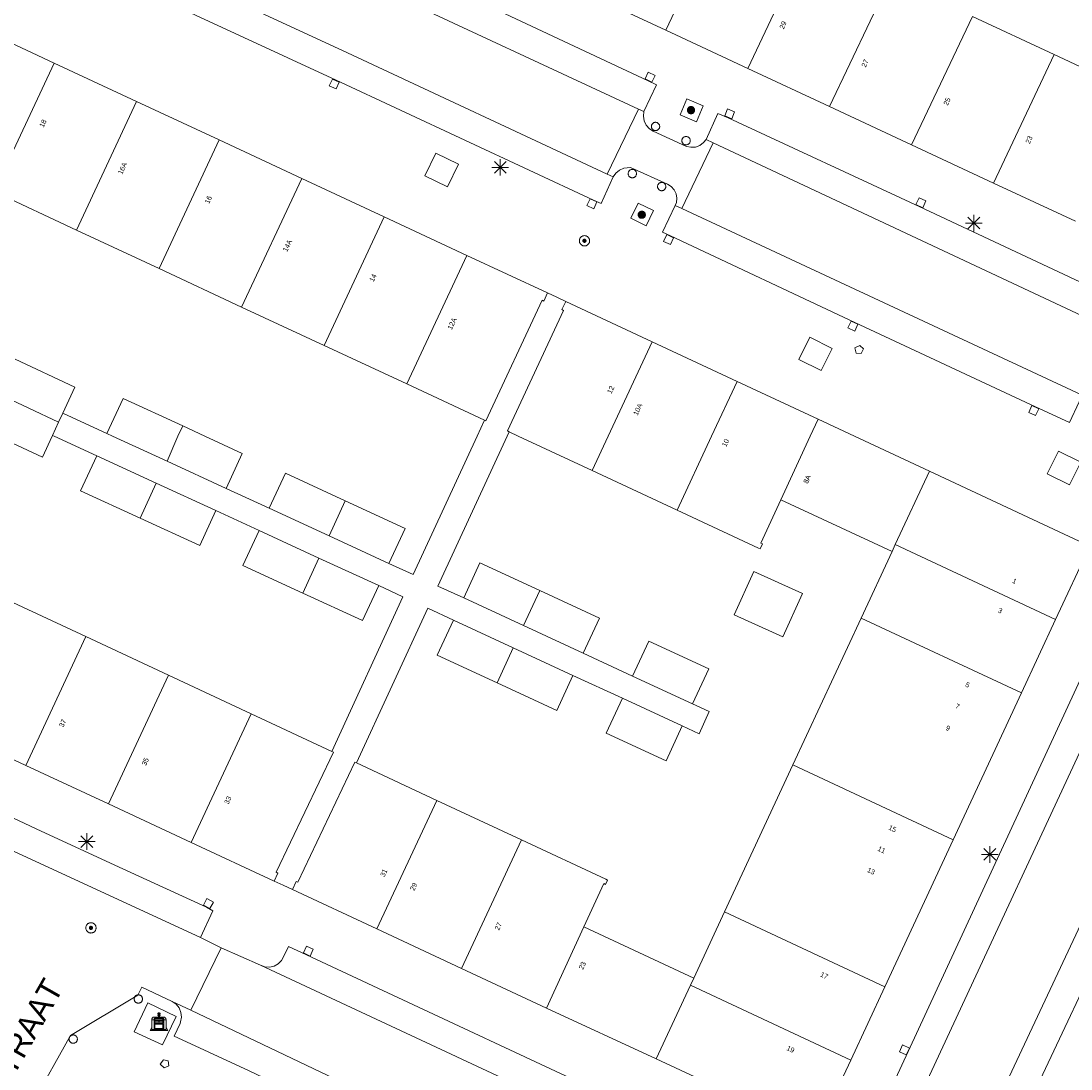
# Model space of a CAD drawing. Header units: metres. Extents: x 135779 to 137489, y 452643 to 455118.
# Tile 142 of 256: x 136413 to 136476, y 453762 to 453825. Entities that reach past the tile are written whole.
import ezdxf
from ezdxf.enums import TextEntityAlignment as Align

# ---------------------------------------------------------------- set-up
doc = ezdxf.new("R2010")
doc.units = ezdxf.units.M
for name, color, linetype, lineweight in [('KTop_BAK_Afval apart plaats', 96, 'Continuous', 13), ('KTop_NAR_Huisnummer (t)', 7, 'Continuous', 13), ('KTop_NAR_Huisnummer tijdelijk (t)', 7, 'Continuous', 13), ('KTop_OBW_Overig Plus', 1, 'Continuous', 13), ('KTop_ORL_Weg_Straatnaam (t)', 7, 'Continuous', 13), ('KTop_PAL_Afsluitpaal', 222, 'Continuous', 13), ('KTop_PAL_Lichtmast', 40, 'Continuous', 13), ('KTop_PND_Grondvlaksituatie van BAG-pand [tachy]', 1, 'Continuous', 13), ('KTop_PND_Pandscheiding', 40, 'Continuous', 13), ('KTop_PUT_Brandkraan of -put', 1, 'Continuous', 13), ('KTop_PUT_Inspectie- of rioolput', 15, 'Continuous', 13), ('KTop_PUT_Kolk', 15, 'Continuous', 13), ('KTop_VGO_Boom', 92, 'Continuous', 13), ('KTop_WGD_Rijbaan_Lokale weg', 251, 'Continuous', 13), ('KTop_WGD_Rijbaan_Lokale weg_verkeersdrempel', 40, 'Continuous', 13), ('KTop_WGD_Voetpad', 251, 'Continuous', 13), ('KTop_WGD_Voetpad_achterpad', 251, 'Continuous', 13)]:
    doc.layers.add(name, color=color, linetype=linetype, lineweight=lineweight)
doc.styles.add('Style-ROVU', font='ROVU.shx')
doc.styles.add('Style-ROVUCURSIEF', font='ROVUCURSIEF.shx')

# ---------------------------------------------------------------- blocks, each defined once
blk = doc.blocks.new('BAK_Afval_apart_plaats')
at = {"layer": 'KTop_BAK_Afval apart plaats'}
for p, q in [((-0.43, 0.141), (-0.425, 0.168)), ((-0.43, 0.118), (-0.43, 0.141)), ((-0.29, 0.118), (-0.43, 0.118)), ((-0.43, 0.118), (-0.43, -0.457)), ((-0.29, 0.118), (-0.43, 0.118)), ((-0.425, 0.168), (-0.416, 0.193)), ((-0.416, 0.193), (-0.403, 0.215)), ((-0.403, 0.215), (-0.384, 0.24)), ((-0.384, 0.24), (-0.364, 0.258)), ((-0.364, 0.258), (-0.342, 0.272)), ((-0.342, 0.272), (0, 0.272)), ((-0.282, 0.167), (-0.29, 0.146)), ((-0.282, 0.167), (-0.29, 0.146)), ((-0.29, 0.146), (-0.29, 0.118)), ((-0.29, 0.146), (-0.29, 0.118)), ((-0.29, -0.429), (-0.29, 0.118)), ((-0.29, 0.118), (-0.29, -0.429)), ((-0.273, 0.186), (-0.282, 0.167)), ((-0.273, 0.186), (-0.282, 0.167)), ((-0.248, 0.217), (-0.273, 0.186)), ((-0.248, 0.217), (-0.273, 0.186)), ((0.248, 0.217), (-0.248, 0.217)), ((0.248, 0.217), (-0.248, 0.217)), ((-0.242, 0.081), (-0.242, 0.153)), ((-0.242, 0.153), (0.242, 0.153)), ((0.242, 0.081), (-0.242, 0.081)), ((-0.242, 0.034), (-0.242, 0.081)), ((-0.242, 0.081), (0.242, 0.081)), ((-0.242, -0.059), (-0.242, 0.034)), ((-0.242, 0.034), (0.242, 0.034)), ((0.242, 0.034), (-0.242, 0.034)), ((-0.073, 0.513), (-0.072, 0.515)), ((-0.073, 0.513), (-0.073, 0.49)), ((-0.072, 0.511), (-0.073, 0.513)), ((-0.072, 0.511), (-0.073, 0.513)), ((-0.073, 0.49), (-0.072, 0.488)), ((-0.073, 0.399), (-0.073, 0.376)), ((-0.072, 0.397), (-0.073, 0.399)), ((-0.073, 0.376), (-0.072, 0.374)), ((-0.072, 0.515), (-0.071, 0.516)), ((-0.07, 0.51), (-0.072, 0.511)), ((-0.07, 0.51), (-0.072, 0.511)), ((-0.072, 0.488), (-0.07, 0.486)), ((-0.07, 0.396), (-0.072, 0.397)), ((-0.072, 0.374), (-0.07, 0.373)), ((-0.071, 0.516), (-0.07, 0.517)), ((-0.07, 0.517), (-0.067, 0.519)), ((-0.069, 0.509), (-0.07, 0.51)), ((-0.069, 0.509), (-0.07, 0.51)), ((-0.07, 0.486), (-0.069, 0.485)), ((-0.069, 0.395), (-0.07, 0.396)), ((-0.07, 0.373), (-0.069, 0.371)), ((-0.066, 0.507), (-0.069, 0.509)), ((-0.066, 0.507), (-0.069, 0.509)), ((-0.069, 0.485), (-0.066, 0.484)), ((-0.066, 0.394), (-0.069, 0.395)), ((-0.069, 0.371), (-0.066, 0.37)), ((-0.067, 0.519), (-0.065, 0.52)), ((-0.063, 0.506), (-0.066, 0.507)), ((-0.063, 0.506), (-0.066, 0.507)), ((-0.066, 0.484), (-0.063, 0.483)), ((-0.063, 0.392), (-0.066, 0.394)), ((-0.066, 0.37), (-0.063, 0.369)), ((-0.065, 0.52), (-0.061, 0.521)), ((-0.059, 0.505), (-0.063, 0.506)), ((-0.059, 0.505), (-0.063, 0.506)), ((-0.063, 0.483), (-0.059, 0.482)), ((-0.059, 0.391), (-0.063, 0.392)), ((-0.063, 0.369), (-0.059, 0.368)), ((-0.061, 0.521), (-0.055, 0.523)), ((-0.054, 0.504), (-0.059, 0.505)), ((-0.054, 0.504), (-0.059, 0.505)), ((-0.059, 0.482), (-0.054, 0.481)), ((-0.054, 0.39), (-0.059, 0.391)), ((-0.059, 0.368), (-0.054, 0.367)), ((-0.055, 0.523), (-0.049, 0.524)), ((-0.048, 0.503), (-0.054, 0.504)), ((-0.048, 0.503), (-0.054, 0.504)), ((-0.054, 0.481), (-0.048, 0.48)), ((-0.048, 0.389), (-0.054, 0.39)), ((-0.054, 0.367), (-0.048, 0.366)), ((-0.049, 0.524), (-0.043, 0.525)), ((-0.043, 0.502), (-0.048, 0.503)), ((-0.043, 0.502), (-0.048, 0.503)), ((-0.048, 0.48), (-0.043, 0.479)), ((-0.043, 0.388), (-0.048, 0.389)), ((-0.048, 0.366), (-0.043, 0.365)), ((-0.043, 0.525), (-0.035, 0.526)), ((-0.036, 0.501), (-0.043, 0.502)), ((-0.036, 0.501), (-0.043, 0.502)), ((-0.043, 0.479), (-0.036, 0.478)), ((-0.036, 0.388), (-0.043, 0.388)), ((-0.043, 0.365), (-0.036, 0.364)), ((-0.03, 0.501), (-0.036, 0.501)), ((-0.03, 0.501), (-0.036, 0.501)), ((-0.036, 0.478), (-0.03, 0.478)), ((-0.03, 0.387), (-0.036, 0.388)), ((-0.036, 0.364), (-0.03, 0.364)), ((-0.035, 0.526), (-0.029, 0.527)), ((-0.021, 0.5), (-0.03, 0.501)), ((-0.021, 0.5), (-0.03, 0.501)), ((-0.03, 0.478), (-0.028, 0.478)), ((-0.021, 0.387), (-0.03, 0.387)), ((-0.03, 0.364), (-0.028, 0.364)), ((-0.029, 0.527), (-0.023, 0.527)), ((-0.028, 0.478), (-0.021, 0.477)), ((-0.028, 0.468), (-0.028, 0.478)), ((-0.028, 0.478), (-0.021, 0.477)), ((-0.028, 0.4), (-0.028, 0.468)), ((-0.028, 0.468), (-0.021, 0.468)), ((-0.021, 0.468), (-0.028, 0.468)), ((-0.021, 0.4), (-0.028, 0.4)), ((-0.028, 0.364), (-0.021, 0.363)), ((-0.028, 0.355), (-0.028, 0.364)), ((-0.028, 0.364), (-0.021, 0.363)), ((-0.028, 0.272), (-0.028, 0.355)), ((-0.028, 0.355), (-0.021, 0.354)), ((-0.021, 0.354), (-0.028, 0.355)), ((0.028, 0.272), (-0.028, 0.272)), ((-0.023, 0.527), (-0.013, 0.528)), ((-0.014, 0.5), (-0.021, 0.5)), ((-0.014, 0.5), (-0.021, 0.5)), ((-0.021, 0.477), (-0.014, 0.477)), ((-0.021, 0.477), (-0.014, 0.477)), ((-0.021, 0.468), (-0.014, 0.468)), ((-0.014, 0.468), (-0.021, 0.468)), ((-0.014, 0.399), (-0.021, 0.4)), ((-0.014, 0.386), (-0.021, 0.387)), ((-0.021, 0.363), (-0.014, 0.363)), ((-0.021, 0.363), (-0.014, 0.363)), ((-0.021, 0.354), (-0.014, 0.354)), ((-0.014, 0.354), (-0.021, 0.354)), ((0, 0.5), (-0.014, 0.5)), ((0, 0.5), (-0.014, 0.5)), ((-0.014, 0.477), (0, 0.477)), ((-0.014, 0.477), (0, 0.477)), ((-0.014, 0.468), (0, 0.468)), ((0, 0.468), (-0.014, 0.468)), ((0, 0.399), (-0.014, 0.399)), ((0, 0.386), (-0.014, 0.386)), ((-0.014, 0.363), (0, 0.363)), ((-0.014, 0.363), (0, 0.363)), ((-0.014, 0.354), (0, 0.354)), ((0, 0.354), (-0.014, 0.354)), ((-0.013, 0.528), (-0.005, 0.528)), ((-0.005, 0.528), (0, 0.528)), ((0, 0.528), (0.005, 0.528)), ((0, 0.5), (0, 0.477)), ((0, 0.477), (0, 0.5)), ((0, 0.477), (0, 0.5)), ((0, 0.5), (0.014, 0.5)), ((0.014, 0.5), (0, 0.5)), ((0.014, 0.477), (0, 0.477)), ((0, 0.477), (0.014, 0.477)), ((0.014, 0.468), (0, 0.468)), ((0, 0.468), (0, 0.399)), ((0, 0.468), (0, 0.399)), ((0.014, 0.468), (0, 0.468)), ((0, 0.399), (0.014, 0.399)), ((0, 0.363), (0, 0.386)), ((0, 0.363), (0, 0.386)), ((0, 0.386), (0.014, 0.386)), ((0.014, 0.363), (0, 0.363)), ((0, 0.363), (0.014, 0.363)), ((0, 0.354), (0.014, 0.354)), ((0, 0.272), (0, 0.354)), ((0, 0.354), (0, 0.272)), ((0.014, 0.354), (0, 0.354)), ((0, 0.272), (0.342, 0.272)), ((0.028, 0.272), (0, 0.272)), ((0, 0.272), (0.028, 0.272)), ((0.005, 0.528), (0.013, 0.528)), ((0.013, 0.528), (0.023, 0.527)), ((0.014, 0.5), (0.021, 0.5)), ((0.021, 0.5), (0.014, 0.5)), ((0.021, 0.477), (0.014, 0.477)), ((0.014, 0.477), (0.021, 0.477)), ((0.021, 0.468), (0.014, 0.468)), ((0.021, 0.468), (0.014, 0.468)), ((0.014, 0.399), (0.021, 0.4)), ((0.014, 0.386), (0.021, 0.387)), ((0.021, 0.363), (0.014, 0.363)), ((0.014, 0.363), (0.021, 0.363)), ((0.014, 0.354), (0.021, 0.354)), ((0.021, 0.354), (0.014, 0.354)), ((0.021, 0.5), (0.03, 0.501)), ((0.03, 0.501), (0.021, 0.5)), ((0.028, 0.478), (0.021, 0.477)), ((0.021, 0.477), (0.028, 0.478)), ((0.021, 0.468), (0.028, 0.468)), ((0.028, 0.468), (0.021, 0.468)), ((0.028, 0.468), (0.021, 0.468)), ((0.021, 0.4), (0.028, 0.4)), ((0.021, 0.387), (0.03, 0.387)), ((0.028, 0.364), (0.021, 0.363)), ((0.021, 0.363), (0.028, 0.364)), ((0.021, 0.354), (0.028, 0.355)), ((0.028, 0.355), (0.021, 0.354)), ((0.023, 0.527), (0.029, 0.527)), ((0.03, 0.478), (0.028, 0.478)), ((0.028, 0.478), (0.028, 0.468)), ((0.028, 0.4), (0.028, 0.468)), ((0.03, 0.364), (0.028, 0.364)), ((0.028, 0.364), (0.028, 0.355)), ((0.028, 0.355), (0.028, 0.272)), ((0.029, 0.527), (0.035, 0.526)), ((0.03, 0.501), (0.036, 0.501)), ((0.036, 0.501), (0.03, 0.501)), ((0.036, 0.478), (0.03, 0.478)), ((0.03, 0.387), (0.036, 0.388)), ((0.036, 0.364), (0.03, 0.364)), ((0.035, 0.526), (0.043, 0.525)), ((0.036, 0.501), (0.043, 0.502)), ((0.043, 0.502), (0.036, 0.501)), ((0.043, 0.479), (0.036, 0.478)), ((0.036, 0.388), (0.043, 0.388)), ((0.043, 0.365), (0.036, 0.364)), ((0.043, 0.525), (0.049, 0.524)), ((0.043, 0.502), (0.048, 0.503)), ((0.048, 0.503), (0.043, 0.502)), ((0.048, 0.48), (0.043, 0.479)), ((0.043, 0.388), (0.048, 0.389)), ((0.048, 0.366), (0.043, 0.365)), ((0.048, 0.503), (0.054, 0.504)), ((0.054, 0.504), (0.048, 0.503)), ((0.054, 0.481), (0.048, 0.48)), ((0.048, 0.389), (0.054, 0.39)), ((0.054, 0.367), (0.048, 0.366)), ((0.049, 0.524), (0.055, 0.523)), ((0.054, 0.504), (0.059, 0.505)), ((0.059, 0.505), (0.054, 0.504)), ((0.059, 0.482), (0.054, 0.481)), ((0.054, 0.39), (0.059, 0.391)), ((0.059, 0.368), (0.054, 0.367)), ((0.055, 0.523), (0.061, 0.521)), ((0.059, 0.505), (0.063, 0.506)), ((0.063, 0.506), (0.059, 0.505)), ((0.063, 0.483), (0.059, 0.482)), ((0.059, 0.391), (0.063, 0.392)), ((0.063, 0.369), (0.059, 0.368)), ((0.061, 0.521), (0.065, 0.52)), ((0.063, 0.506), (0.066, 0.507)), ((0.066, 0.507), (0.063, 0.506)), ((0.066, 0.484), (0.063, 0.483)), ((0.063, 0.392), (0.066, 0.394)), ((0.066, 0.37), (0.063, 0.369)), ((0.065, 0.52), (0.067, 0.519)), ((0.066, 0.507), (0.069, 0.509)), ((0.069, 0.509), (0.066, 0.507)), ((0.069, 0.485), (0.066, 0.484)), ((0.066, 0.394), (0.069, 0.395)), ((0.069, 0.371), (0.066, 0.37)), ((0.067, 0.519), (0.07, 0.517)), ((0.069, 0.509), (0.07, 0.51)), ((0.07, 0.51), (0.069, 0.509)), ((0.07, 0.486), (0.069, 0.485)), ((0.069, 0.395), (0.07, 0.396)), ((0.07, 0.373), (0.069, 0.371)), ((0.07, 0.517), (0.071, 0.516)), ((0.07, 0.51), (0.072, 0.511)), ((0.072, 0.511), (0.07, 0.51)), ((0.072, 0.488), (0.07, 0.486)), ((0.07, 0.396), (0.072, 0.397)), ((0.072, 0.374), (0.07, 0.373)), ((0.071, 0.516), (0.072, 0.515)), ((0.072, 0.515), (0.073, 0.513)), ((0.072, 0.511), (0.073, 0.513)), ((0.073, 0.513), (0.072, 0.511)), ((0.073, 0.49), (0.072, 0.488)), ((0.072, 0.397), (0.073, 0.399)), ((0.073, 0.376), (0.072, 0.374)), ((0.073, 0.513), (0.073, 0.49)), ((0.073, 0.399), (0.073, 0.376)), ((0.242, 0.153), (0.242, 0.081)), ((0.242, 0.081), (0.242, 0.034)), ((0.242, 0.034), (0.242, -0.059)), ((0.273, 0.186), (0.248, 0.217)), ((0.273, 0.186), (0.248, 0.217)), ((0.282, 0.167), (0.273, 0.186)), ((0.282, 0.167), (0.273, 0.186)), ((0.29, 0.146), (0.282, 0.167)), ((0.29, 0.146), (0.282, 0.167)), ((0.29, 0.118), (0.29, 0.146)), ((0.29, 0.118), (0.29, 0.146)), ((0.43, 0.118), (0.29, 0.118)), ((0.29, 0.118), (0.29, -0.429)), ((0.43, 0.118), (0.29, 0.118)), ((0.29, -0.429), (0.29, 0.118)), ((0.342, 0.272), (0.364, 0.258)), ((0.364, 0.258), (0.384, 0.24)), ((0.384, 0.24), (0.403, 0.215)), ((0.403, 0.215), (0.416, 0.193)), ((0.416, 0.193), (0.425, 0.168)), ((0.425, 0.168), (0.43, 0.141)), ((0.43, 0.141), (0.43, 0.118)), ((0.43, -0.457), (0.43, 0.118)), ((-0.528, -0.528), (-0.43, -0.332)), ((0.528, -0.528), (-0.528, -0.528)), ((-0.43, -0.332), (-0.43, -0.457)), ((-0.43, -0.457), (0.43, -0.457)), ((-0.43, -0.457), (0.43, -0.457)), ((0.29, -0.429), (-0.29, -0.429)), ((-0.29, -0.429), (0.29, -0.429)), ((0.242, -0.059), (-0.242, -0.059)), ((-0.242, -0.059), (-0.242, -0.092)), ((0.242, -0.059), (-0.242, -0.059)), ((-0.242, -0.092), (0.242, -0.092)), ((-0.242, -0.11), (-0.242, -0.092)), ((-0.242, -0.092), (0.242, -0.092)), ((0.242, -0.11), (-0.242, -0.11)), ((0.242, -0.11), (-0.242, -0.11)), ((-0.242, -0.147), (0.242, -0.147)), ((-0.242, -0.41), (-0.242, -0.147)), ((0.242, -0.41), (-0.242, -0.41)), ((0.242, -0.11), (0.242, -0.059)), ((0.242, -0.092), (0.242, -0.11)), ((0.242, -0.092), (0.242, -0.11)), ((0.242, -0.147), (0.242, -0.41)), ((0.43, -0.457), (0.43, -0.332)), ((0.43, -0.332), (0.528, -0.528))]:
    blk.add_line(p, q, dxfattribs=at)
at = {"layer": 'KTop_BAK_Afval apart plaats', "flags": 128}
blk.add_lwpolyline([(0.029, 0.413), (0.035, 0.412), (0.043, 0.411), (0.049, 0.41), (0.055, 0.409), (0.061, 0.407), (0.065, 0.406), (0.067, 0.405), (0.07, 0.403), (0.071, 0.402), (0.072, 0.401), (0.073, 0.399), (0.072, 0.397), (0.07, 0.396), (0.069, 0.395), (0.066, 0.394), (0.063, 0.392), (0.059, 0.391), (0.054, 0.39), (0.048, 0.389), (0.043, 0.388), (0.036, 0.388), (0.03, 0.387), (0.021, 0.387), (0.014, 0.386), (0, 0.386), (-0.014, 0.386), (-0.021, 0.387), (-0.03, 0.387), (-0.036, 0.388), (-0.043, 0.388), (-0.048, 0.389), (-0.054, 0.39), (-0.059, 0.391), (-0.063, 0.392), (-0.066, 0.394), (-0.069, 0.395), (-0.07, 0.396), (-0.072, 0.397), (-0.073, 0.399), (-0.072, 0.401), (-0.071, 0.402), (-0.07, 0.403), (-0.067, 0.405), (-0.065, 0.406), (-0.061, 0.407), (-0.055, 0.409), (-0.049, 0.41), (-0.043, 0.411), (-0.035, 0.412), (-0.029, 0.413), (-0.028, 0.413), (-0.028, 0.4), (-0.021, 0.4), (-0.014, 0.399), (0, 0.399), (0.014, 0.399), (0.021, 0.4), (0.028, 0.4), (0.028, 0.413), (0.029, 0.413), (0.028, 0.413)], dxfattribs=at)
at = {"layer": 'KTop_BAK_Afval apart plaats'}
for p in [(0, 0), (-0.43, -0.457)]:
    blk.add_point(p, dxfattribs=at)
blk = doc.blocks.new('PAL_Lichtmast')
at = {"layer": 'KTop_PAL_Lichtmast'}
for p, q in [((-0.354, -0.354), (0.354, 0.354)), ((0.354, -0.354), (-0.354, 0.354)), ((0, -0.5), (0, 0.5)), ((-0.5, 0), (0.5, 0))]:
    blk.add_line(p, q, dxfattribs=at)
blk = doc.blocks.new('PAL_Afsluitpaal')
at = {"layer": 'KTop_PAL_Afsluitpaal', "flags": 128}
blk.add_lwpolyline([(0.25, 0), (0.249, 0.026), (0.245, 0.052), (0.238, 0.077), (0.228, 0.102), (0.217, 0.125), (0.202, 0.147), (0.186, 0.167), (0.167, 0.186), (0.147, 0.202), (0.125, 0.217), (0.102, 0.228), (0.077, 0.238), (0.052, 0.245), (0.026, 0.249), (0, 0.25), (-0.026, 0.249), (-0.052, 0.245), (-0.077, 0.238), (-0.102, 0.228), (-0.125, 0.217), (-0.147, 0.202), (-0.167, 0.186), (-0.186, 0.167), (-0.202, 0.147), (-0.217, 0.125), (-0.228, 0.102), (-0.238, 0.077), (-0.245, 0.052), (-0.249, 0.026), (-0.25, 0), (-0.249, -0.026), (-0.245, -0.052), (-0.238, -0.077), (-0.228, -0.102), (-0.217, -0.125), (-0.202, -0.147), (-0.186, -0.167), (-0.167, -0.186), (-0.147, -0.202), (-0.125, -0.217), (-0.102, -0.228), (-0.077, -0.238), (-0.052, -0.245), (-0.026, -0.249), (0, -0.25), (0.026, -0.249), (0.052, -0.245), (0.077, -0.238), (0.102, -0.228), (0.125, -0.217), (0.147, -0.202), (0.167, -0.186), (0.186, -0.167), (0.202, -0.147), (0.217, -0.125), (0.228, -0.102), (0.238, -0.077), (0.245, -0.052), (0.249, -0.026), (0.25, 0)], dxfattribs=at)
blk = doc.blocks.new('PUT_Brandkraan_of_-put')
at = {"layer": 'KTop_PUT_Brandkraan of -put'}
for p, q in [((-0.25, 0.034), (0, 0.25)), ((-0.158, -0.25), (-0.25, 0.034)), ((0, 0.25), (0.25, 0.033)), ((0.25, 0.033), (0.158, -0.25)), ((0.158, -0.25), (-0.158, -0.25))]:
    blk.add_line(p, q, dxfattribs=at)
blk = doc.blocks.new('PUT_Inspectie-_of_rioolput')
at = {"layer": 'KTop_PUT_Inspectie- of rioolput', "flags": 128}
for points in [[(0.31, 0), (0.308, 0.032), (0.303, 0.064), (0.294, 0.095), (0.283, 0.126), (0.268, 0.155), (0.25, 0.182), (0.23, 0.207), (0.207, 0.23), (0.182, 0.25), (0.154, 0.268), (0.126, 0.283), (0.095, 0.294), (0.064, 0.303), (0.032, 0.308), (0, 0.309), (-0.032, 0.308), (-0.064, 0.303), (-0.096, 0.294), (-0.126, 0.283), (-0.155, 0.268), (-0.182, 0.25), (-0.207, 0.23), (-0.23, 0.207), (-0.25, 0.182), (-0.268, 0.154), (-0.283, 0.126), (-0.294, 0.095), (-0.303, 0.064), (-0.308, 0.032), (-0.309, 0), (-0.308, -0.032), (-0.303, -0.064), (-0.294, -0.096), (-0.283, -0.126), (-0.268, -0.155), (-0.25, -0.182), (-0.23, -0.207), (-0.207, -0.23), (-0.182, -0.25), (-0.155, -0.268), (-0.126, -0.283), (-0.096, -0.294), (-0.064, -0.303), (-0.032, -0.308), (0, -0.309), (0.032, -0.308), (0.064, -0.303), (0.095, -0.294), (0.126, -0.283), (0.155, -0.268), (0.182, -0.25), (0.207, -0.23), (0.23, -0.207), (0.25, -0.182), (0.268, -0.155), (0.283, -0.126), (0.294, -0.096), (0.303, -0.064), (0.308, -0.032), (0.31, 0)], [(0.095, 0), (0.094, 0.009), (0.092, 0.019), (0.09, 0.029), (0.086, 0.038), (0.082, 0.047), (0.076, 0.055), (0.07, 0.063), (0.063, 0.07), (0.055, 0.076), (0.047, 0.082), (0.038, 0.086), (0.029, 0.09), (0.019, 0.092), (0.009, 0.094), (0, 0.094), (-0.01, 0.094), (-0.02, 0.092), (-0.029, 0.09), (-0.039, 0.086), (-0.048, 0.082), (-0.056, 0.076), (-0.064, 0.07), (-0.071, 0.063), (-0.077, 0.055), (-0.082, 0.047), (-0.087, 0.038), (-0.09, 0.029), (-0.093, 0.019), (-0.094, 0.009), (-0.095, 0), (-0.094, -0.01), (-0.093, -0.02), (-0.09, -0.029), (-0.087, -0.039), (-0.082, -0.048), (-0.077, -0.056), (-0.071, -0.064), (-0.064, -0.071), (-0.056, -0.077), (-0.047, -0.082), (-0.039, -0.087), (-0.029, -0.09), (-0.02, -0.093), (-0.01, -0.094), (0, -0.095), (0.009, -0.094), (0.019, -0.093), (0.029, -0.09), (0.038, -0.087), (0.047, -0.082), (0.055, -0.077), (0.063, -0.071), (0.07, -0.064), (0.076, -0.056), (0.082, -0.047), (0.086, -0.039), (0.09, -0.029), (0.092, -0.02), (0.094, -0.01), (0.095, 0)], [(0.035, 0), (0.034, 0.003), (0.034, 0.007), (0.033, 0.01), (0.031, 0.014), (0.03, 0.017), (0.028, 0.02), (0.026, 0.023), (0.023, 0.026), (0.02, 0.028), (0.017, 0.03), (0.014, 0.031), (0.01, 0.033), (0.007, 0.034), (0.003, 0.034), (0, 0.034), (-0.004, 0.034), (-0.007, 0.034), (-0.011, 0.033), (-0.014, 0.031), (-0.018, 0.03), (-0.021, 0.028), (-0.023, 0.026), (-0.026, 0.023), (-0.028, 0.02), (-0.03, 0.017), (-0.032, 0.014), (-0.033, 0.01), (-0.034, 0.007), (-0.035, 0.003), (-0.035, 0), (-0.035, -0.004), (-0.034, -0.007), (-0.033, -0.011), (-0.032, -0.014), (-0.03, -0.018), (-0.028, -0.021), (-0.026, -0.023), (-0.023, -0.026), (-0.021, -0.028), (-0.017, -0.03), (-0.014, -0.032), (-0.011, -0.033), (-0.007, -0.034), (-0.004, -0.035), (0, -0.035), (0.003, -0.035), (0.007, -0.034), (0.01, -0.033), (0.014, -0.032), (0.017, -0.03), (0.02, -0.028), (0.023, -0.026), (0.026, -0.023), (0.028, -0.021), (0.03, -0.017), (0.031, -0.014), (0.033, -0.011), (0.034, -0.007), (0.034, -0.004), (0.035, 0)], [(0.01, 0.02), (0.007, 0.02), (0.005, 0.021), (0.003, 0.022), (0.001, 0.022), (-0.001, 0.022), (-0.004, 0.022), (-0.006, 0.021), (-0.008, 0.02), (-0.01, 0.019), (-0.012, 0.018), (-0.014, 0.017), (-0.016, 0.015), (-0.017, 0.013), (-0.019, 0.012), (-0.02, 0.009), (-0.021, 0.007), (-0.022, 0.005), (-0.022, 0.003), (-0.022, 0.001), (-0.022, -0.001), (-0.022, -0.004), (-0.022, -0.006), (-0.021, -0.008), (-0.02, -0.01), (-0.019, -0.012), (-0.017, -0.014), (-0.016, -0.016), (-0.014, -0.017), (-0.012, -0.019), (-0.01, -0.02), (-0.008, -0.021), (-0.006, -0.022), (-0.003, -0.022), (-0.001, -0.022), (0.001, -0.022), (0.003, -0.022), (0.005, -0.022), (0.008, -0.021), (0.01, -0.02), (0.012, -0.019), (0.014, -0.017), (0.015, -0.016), (0.017, -0.014), (0.018, -0.012), (0.02, -0.01), (0.02, -0.008), (0.021, -0.006), (0.022, -0.003), (0.022, -0.001), (0.022, 0.001), (0.022, 0.003), (0.021, 0.005), (0.02, 0.008), (0.019, 0.01), (0.018, 0.012), (0.017, 0.014), (0.015, 0.015), (0.013, 0.017), (0.012, 0.018), (0.01, 0.02)]]:
    blk.add_lwpolyline(points, dxfattribs=at)
blk = doc.blocks.new('PUT_Kolk')
at = {"layer": 'KTop_PUT_Kolk', "flags": 128}
blk.add_lwpolyline([(0.225, -0.225), (0.225, 0.225), (-0.225, 0.225), (-0.225, -0.225), (0.225, -0.225)], dxfattribs=at)
blk = doc.blocks.new('VGO_Boom')
at = {"layer": 'KTop_VGO_Boom', "flags": 128}
for points in [[(0.215, 0), (0.214, 0.022), (0.21, 0.045), (0.204, 0.066), (0.196, 0.087), (0.186, 0.108), (0.174, 0.126), (0.16, 0.144), (0.144, 0.16), (0.126, 0.174), (0.107, 0.186), (0.087, 0.196), (0.066, 0.204), (0.045, 0.21), (0.022, 0.214), (-0.001, 0.215), (-0.023, 0.214), (-0.045, 0.21), (-0.067, 0.204), (-0.088, 0.196), (-0.108, 0.186), (-0.127, 0.174), (-0.144, 0.16), (-0.16, 0.144), (-0.174, 0.126), (-0.187, 0.107), (-0.197, 0.087), (-0.205, 0.066), (-0.211, 0.045), (-0.214, 0.022), (-0.215, -0.001), (-0.214, -0.023), (-0.211, -0.045), (-0.205, -0.067), (-0.197, -0.088), (-0.187, -0.108), (-0.174, -0.127), (-0.16, -0.144), (-0.144, -0.16), (-0.127, -0.174), (-0.108, -0.187), (-0.088, -0.197), (-0.067, -0.205), (-0.045, -0.211), (-0.023, -0.214), (0, -0.215), (0.022, -0.214), (0.045, -0.211), (0.066, -0.205), (0.087, -0.197), (0.108, -0.187), (0.126, -0.174), (0.144, -0.16), (0.16, -0.144), (0.174, -0.127), (0.186, -0.108), (0.196, -0.088), (0.204, -0.067), (0.21, -0.045), (0.214, -0.023), (0.215, -0.001)], [(0.155, 0), (0.154, 0.016), (0.152, 0.032), (0.147, 0.048), (0.142, 0.063), (0.134, 0.078), (0.125, 0.091), (0.115, 0.104), (0.104, 0.115), (0.091, 0.125), (0.077, 0.134), (0.063, 0.142), (0.048, 0.147), (0.032, 0.152), (0.016, 0.154), (-0.001, 0.155), (-0.017, 0.154), (-0.033, 0.152), (-0.048, 0.147), (-0.064, 0.142), (-0.078, 0.134), (-0.092, 0.125), (-0.104, 0.115), (-0.116, 0.104), (-0.126, 0.091), (-0.135, 0.077), (-0.142, 0.063), (-0.148, 0.048), (-0.152, 0.032), (-0.155, 0.016), (-0.155, -0.001), (-0.155, -0.017), (-0.152, -0.033), (-0.148, -0.048), (-0.142, -0.064), (-0.135, -0.078), (-0.126, -0.092), (-0.116, -0.104), (-0.104, -0.116), (-0.092, -0.126), (-0.078, -0.135), (-0.064, -0.142), (-0.048, -0.148), (-0.033, -0.152), (-0.017, -0.155), (0, -0.155), (0.016, -0.155), (0.032, -0.152), (0.048, -0.148), (0.063, -0.142), (0.078, -0.135), (0.091, -0.126), (0.104, -0.116), (0.115, -0.104), (0.125, -0.092), (0.134, -0.078), (0.142, -0.064), (0.147, -0.048), (0.152, -0.033), (0.154, -0.017), (0.155, -0.001)], [(0.095, 0), (0.094, 0.01), (0.093, 0.02), (0.09, 0.029), (0.087, 0.039), (0.082, 0.048), (0.077, 0.056), (0.071, 0.064), (0.064, 0.071), (0.056, 0.077), (0.047, 0.082), (0.039, 0.087), (0.029, 0.09), (0.02, 0.093), (0.01, 0.094), (-0.001, 0.095), (-0.01, 0.094), (-0.02, 0.093), (-0.03, 0.09), (-0.039, 0.087), (-0.048, 0.082), (-0.056, 0.077), (-0.064, 0.071), (-0.071, 0.064), (-0.077, 0.056), (-0.083, 0.047), (-0.087, 0.039), (-0.091, 0.029), (-0.093, 0.02), (-0.095, 0.01), (-0.095, -0.001), (-0.095, -0.01), (-0.093, -0.02), (-0.091, -0.03), (-0.087, -0.039), (-0.083, -0.048), (-0.077, -0.056), (-0.071, -0.064), (-0.064, -0.071), (-0.056, -0.077), (-0.048, -0.083), (-0.039, -0.087), (-0.03, -0.091), (-0.02, -0.093), (-0.01, -0.095), (0, -0.095), (0.01, -0.095), (0.02, -0.093), (0.029, -0.091), (0.039, -0.087), (0.048, -0.083), (0.056, -0.077), (0.064, -0.071), (0.071, -0.064), (0.077, -0.056), (0.082, -0.048), (0.087, -0.039), (0.09, -0.03), (0.093, -0.02), (0.094, -0.01), (0.095, -0.001)], [(0.035, 0), (0.035, 0.004), (0.034, 0.007), (0.033, 0.011), (0.032, 0.014), (0.03, 0.018), (0.028, 0.021), (0.026, 0.023), (0.023, 0.026), (0.021, 0.028), (0.017, 0.03), (0.014, 0.032), (0.011, 0.033), (0.007, 0.034), (0.004, 0.035), (-0.001, 0.035), (-0.004, 0.035), (-0.008, 0.034), (-0.011, 0.033), (-0.015, 0.032), (-0.018, 0.03), (-0.021, 0.028), (-0.024, 0.026), (-0.027, 0.023), (-0.029, 0.021), (-0.031, 0.017), (-0.032, 0.014), (-0.034, 0.011), (-0.035, 0.007), (-0.035, 0.004), (-0.035, -0.001), (-0.035, -0.004), (-0.035, -0.008), (-0.034, -0.011), (-0.032, -0.015), (-0.031, -0.018), (-0.029, -0.021), (-0.027, -0.024), (-0.024, -0.027), (-0.021, -0.029), (-0.018, -0.031), (-0.015, -0.032), (-0.011, -0.034), (-0.008, -0.035), (-0.004, -0.035), (0, -0.035), (0.004, -0.035), (0.007, -0.035), (0.011, -0.034), (0.014, -0.032), (0.018, -0.031), (0.021, -0.029), (0.023, -0.027), (0.026, -0.024), (0.028, -0.021), (0.03, -0.018), (0.032, -0.015), (0.033, -0.011), (0.034, -0.008), (0.035, -0.004), (0.035, 0)]]:
    blk.add_lwpolyline(points, dxfattribs=at)

msp = doc.modelspace()

# ---------------------------------------------------------------- linework, layer by layer
at = {"layer": 'KTop_OBW_Overig Plus', "flags": 128}
msp.add_lwpolyline([(136458.731, 453787.932), (136459.907, 453790.528), (136456.988, 453791.851), (136455.812, 453789.255), (136458.731, 453787.932)], dxfattribs=at)
at = {"layer": 'KTop_PND_Grondvlaksituatie van BAG-pand [tachy]', "flags": 128}
for points in [[(136446.758, 453826.711), (136451.686, 453824.407)], [(136414.9, 453822.432), (136409.934, 453824.746)], [(136475.059, 453822.941), (136470.129, 453825.238)], [(136451.686, 453824.407), (136456.617, 453822.109)], [(136479.991, 453820.644), (136475.059, 453822.941)], [(136419.865, 453820.12), (136414.9, 453822.432)], [(136456.617, 453822.109), (136461.548, 453819.811)], [(136424.832, 453817.806), (136419.865, 453820.12)], [(136461.548, 453819.811), (136466.479, 453817.513)], [(136429.797, 453815.493), (136424.832, 453817.806)], [(136466.479, 453817.513), (136471.409, 453815.216)], [(136434.762, 453813.18), (136429.797, 453815.493)], [(136471.409, 453815.216), (136476.341, 453812.918)], [(136411.283, 453814.698), (136416.248, 453812.385)], [(136439.728, 453810.867), (136434.762, 453813.18)], [(136416.248, 453812.385), (136421.215, 453810.071)], [(136444.581, 453808.607), (136439.728, 453810.867)], [(136421.215, 453810.071), (136426.18, 453807.758)], [(136440.78, 453800.957), (136440.868, 453800.916), (136444.253, 453808.17), (136444.353, 453808.12), (136444.581, 453808.607)], [(136426.18, 453807.758), (136431.145, 453805.446)], [(136445.678, 453808.096), (136445.448, 453807.606), (136445.548, 453807.556), (136442.165, 453800.306), (136442.277, 453800.254)], [(136450.881, 453805.669), (136445.678, 453808.096)], [(136455.983, 453803.29), (136450.881, 453805.669)], [(136431.145, 453805.446), (136436.111, 453803.132)], [(136415.43, 453801.377), (136416.149, 453802.939), (136412.556, 453804.62)], [(136460.851, 453801.019), (136455.983, 453803.29)], [(136436.111, 453803.132), (136440.78, 453800.957)], [(136422.638, 453800.611), (136419.054, 453802.262), (136418.083, 453800.155)], [(136415.179, 453800.839), (136415.43, 453801.377)], [(136414.815, 453800.042), (136415.179, 453800.839)], [(136467.545, 453797.892), (136463.033, 453800), (136460.851, 453801.019)], [(136410.59, 453800.417), (136411.482, 453800), (136414.209, 453798.724), (136414.796, 453800), (136414.815, 453800.042)], [(136418.083, 453800.155), (136418.42, 453800), (136421.699, 453798.49)], [(136425.25, 453796.854), (136426.221, 453798.961), (136423.965, 453800), (136422.638, 453800.611)], [(136442.277, 453800.254), (136442.821, 453800), (136447.268, 453797.928)], [(136417.468, 453798.82), (136416.497, 453796.713), (136420.08, 453795.063)], [(136421.051, 453797.169), (136417.468, 453798.82)], [(136421.699, 453798.49), (136425.25, 453796.854)], [(136432.414, 453796.108), (136428.818, 453797.764), (136427.847, 453795.657)], [(136447.268, 453797.928), (136452.372, 453795.551)], [(136475.136, 453788.974), (136477.19, 453793.39), (136467.545, 453797.892)], [(136424.635, 453795.518), (136421.051, 453797.169)], [(136427.847, 453795.657), (136431.444, 453794)], [(136435.04, 453792.344), (136436.011, 453794.451), (136432.414, 453796.108)], [(136452.372, 453795.551), (136457.274, 453793.268), (136457.374, 453793.222), (136457.508, 453793.513), (136457.408, 453793.559), (136458.615, 453796.175)], [(136458.615, 453796.175), (136465.298, 453793.061)], [(136420.08, 453795.063), (136423.664, 453793.412), (136424.635, 453795.518)], [(136427.232, 453794.322), (136426.261, 453792.215), (136429.858, 453790.558)], [(136430.828, 453792.665), (136427.232, 453794.322)], [(136431.444, 453794), (136435.04, 453792.344)], [(136465.298, 453793.061), (136463.438, 453789.06)], [(136434.425, 453791.008), (136430.828, 453792.665)], [(136444.108, 453790.713), (136440.514, 453792.375), (136439.54, 453790.269)], [(136429.858, 453790.558), (136433.454, 453788.902), (136434.425, 453791.008)], [(136446.729, 453786.945), (136447.703, 453789.051), (136444.108, 453790.713)], [(136416.82, 453787.942), (136411.857, 453790.258)], [(136439.54, 453790.269), (136443.134, 453788.607)], [(136438.923, 453788.935), (136437.949, 453786.829), (136441.544, 453785.167)], [(136442.517, 453787.273), (136438.923, 453788.935)], [(136463.438, 453789.06), (136459.33, 453780.227)], [(136473.083, 453784.558), (136475.136, 453788.974)], [(136443.134, 453788.607), (136446.729, 453786.945)], [(136421.785, 453785.625), (136416.82, 453787.942)], [(136453.301, 453783.907), (136454.274, 453786.013), (136450.67, 453787.679), (136449.697, 453785.573)], [(136446.112, 453785.611), (136442.517, 453787.273)], [(136426.748, 453783.309), (136421.785, 453785.625)], [(136441.544, 453785.167), (136445.138, 453783.505), (136446.112, 453785.611)], [(136449.697, 453785.573), (136453.301, 453783.907)], [(136449.08, 453784.239), (136448.107, 453782.133), (136451.711, 453780.467), (136452.684, 453782.573)], [(136452.684, 453782.573), (136449.08, 453784.239)], [(136468.975, 453775.725), (136473.083, 453784.558)], [(136431.607, 453781.042), (136426.748, 453783.309)], [(136408.249, 453782.514), (136413.214, 453780.201)], [(136428.138, 453773.247), (136428.357, 453773.726), (136428.257, 453773.776), (136431.707, 453780.995), (136431.607, 453781.042)], [(136413.214, 453780.201), (136418.18, 453777.887)], [(136433.089, 453780.351), (136432.989, 453780.398), (136429.557, 453773.172), (136429.457, 453773.222), (136429.237, 453772.742)], [(136437.916, 453778.097), (136433.089, 453780.351)], [(136459.33, 453780.227), (136455.223, 453771.395)], [(136418.18, 453777.887), (136420.354, 453776.874), (136423.145, 453775.574)], [(136443.012, 453775.717), (136437.916, 453778.097)], [(136423.145, 453775.574), (136428.138, 453773.247)], [(136446.763, 453770.492), (136447.964, 453773.093), (136448.061, 453773.048), (136448.181, 453773.304), (136448.082, 453773.35), (136443.012, 453775.717)], [(136464.868, 453766.892), (136468.975, 453775.725)], [(136429.237, 453772.742), (136434.317, 453770.37)], [(136455.223, 453771.395), (136453.37, 453767.411)], [(136434.317, 453770.37), (136439.413, 453767.99)], [(136453.37, 453767.411), (136446.763, 453770.492)], [(136439.413, 453767.99), (136444.51, 453765.61)], [(136462.814, 453762.476), (136464.868, 453766.892)], [(136444.51, 453765.61), (136451.11, 453762.55)], [(136451.11, 453762.55), (136460.76, 453758.06), (136462.814, 453762.476)]]:
    msp.add_lwpolyline(points, dxfattribs=at)
at = {"layer": 'KTop_PND_Pandscheiding', "flags": 128}
for points in [[(136455.335, 453832.13), (136451.686, 453824.407)], [(136456.617, 453822.109), (136460.266, 453829.833)], [(136465.197, 453827.536), (136461.548, 453819.811)], [(136466.479, 453817.513), (136470.129, 453825.238)], [(136471.409, 453815.216), (136475.059, 453822.941)], [(136411.283, 453814.698), (136414.9, 453822.432)], [(136419.865, 453820.12), (136416.248, 453812.385)], [(136421.215, 453810.071), (136424.832, 453817.806)], [(136426.18, 453807.758), (136429.797, 453815.493)], [(136434.762, 453813.18), (136431.145, 453805.446)], [(136439.728, 453810.867), (136436.111, 453803.132)], [(136447.268, 453797.928), (136448.235, 453800), (136450.881, 453805.669)], [(136455.983, 453803.29), (136454.448, 453800), (136452.372, 453795.551)], [(136411.575, 453802.524), (136415.179, 453800.839)], [(136458.615, 453796.175), (136460.381, 453800), (136460.851, 453801.019)], [(136422.638, 453800.611), (136422.356, 453800), (136421.699, 453798.49)], [(136467.545, 453797.892), (136465.491, 453793.476)], [(136421.051, 453797.169), (136420.08, 453795.063)], [(136432.414, 453796.108), (136431.444, 453794)], [(136465.491, 453793.476), (136465.298, 453793.061)], [(136475.136, 453788.974), (136465.491, 453793.476)], [(136429.858, 453790.558), (136430.828, 453792.665)], [(136443.134, 453788.607), (136444.108, 453790.713)], [(136463.438, 453789.06), (136473.083, 453784.558)], [(136416.82, 453787.942), (136413.214, 453780.201)], [(136441.544, 453785.167), (136442.517, 453787.273)], [(136418.18, 453777.887), (136421.785, 453785.625)], [(136423.145, 453775.574), (136426.748, 453783.309)], [(136468.975, 453775.725), (136459.33, 453780.227)], [(136434.317, 453770.37), (136437.916, 453778.097)], [(136443.012, 453775.717), (136439.413, 453767.99)], [(136464.868, 453766.892), (136455.223, 453771.395)], [(136444.51, 453765.61), (136446.763, 453770.492)], [(136453.37, 453767.411), (136453.169, 453766.978)], [(136453.169, 453766.978), (136451.11, 453762.55)], [(136453.169, 453766.978), (136462.814, 453762.476)]]:
    msp.add_lwpolyline(points, dxfattribs=at)
at = {"layer": 'KTop_WGD_Rijbaan_Lokale weg', "flags": 128}
for points in [[(136448.159, 453815.757), (136432.552, 453823.036), (136417.625, 453829.962)], [(136434.347, 453826.965), (136450.055, 453819.664)], [(136448.159, 453815.757), (136450.055, 453819.664)], [(136454.55, 453817.635), (136452.653, 453813.675)], [(136454.55, 453817.635), (136476.733, 453807.238), (136478.801, 453806.272)], [(136476.996, 453802.344), (136452.653, 453813.675)], [(136464.65, 453755.3), (136481.069, 453790.625)], [(136483.894, 453786.057), (136468.04, 453752.3), (136469.622, 453751.564)], [(136424.945, 453769.223), (136423.133, 453765.475)], [(136427.32, 453768.18), (136424.945, 453769.223)], [(136427.32, 453768.18), (136459.049, 453753.374)], [(136456.597, 453747.636), (136457.346, 453749.167), (136423.133, 453765.475)]]:
    msp.add_lwpolyline(points, dxfattribs=at)
at = {"layer": 'KTop_WGD_Rijbaan_Lokale weg_verkeersdrempel', "flags": 128}
for points in [[(136450.055, 453819.664), (136450.377, 453819.514)], [(136454.12, 453817.837), (136453.969, 453817.645), (136453.744, 453817.478), (136453.481, 453817.381), (136453.2, 453817.362), (136452.932, 453817.421), (136450.932, 453818.34), (136450.706, 453818.482), (136450.517, 453818.694), (136450.393, 453818.951), (136450.345, 453819.231), (136450.377, 453819.514)], [(136454.12, 453817.837), (136454.55, 453817.635)], [(136448.536, 453815.581), (136448.689, 453815.808), (136448.903, 453815.987), (136449.16, 453816.099), (136449.58, 453816.15), (136451.8, 453815.137), (136452.024, 453815.007), (136452.206, 453814.812), (136452.324, 453814.572), (136452.365, 453814.308), (136452.327, 453814.044), (136452.25, 453813.862)], [(136448.536, 453815.581), (136448.159, 453815.757)], [(136452.653, 453813.675), (136452.25, 453813.862)], [(136412.471, 453775.039), (136423.705, 453769.859)], [(136424.945, 453769.223), (136423.705, 453769.859)], [(136412.919, 453759.151), (136413.42, 453760.03), (136413.62, 453759.91), (136415.9, 453763.95), (136419.94, 453766.39), (136420.18, 453766.86), (136422.01, 453766.01)], [(136423.133, 453765.475), (136422.01, 453766.01)]]:
    msp.add_lwpolyline(points, dxfattribs=at)
at = {"layer": 'KTop_WGD_Voetpad', "flags": 128}
for points in [[(136450.377, 453819.514), (136451.127, 453821.129), (136450.642, 453821.354), (136435.357, 453828.535), (136433.734, 453829.252), (136418.372, 453836.383), (136402.866, 453843.58), (136402.599, 453843.715), (136402.464, 453843.447), (136401.831, 453842.129)], [(136414.72, 453829.355), (136414.955, 453829.24), (136431.86, 453821.396), (136447.352, 453814.193), (136447.797, 453813.984), (136448.536, 453815.581)], [(136452.958, 453820.279), (136452.549, 453819.324), (136453.53, 453818.903), (136453.939, 453819.858), (136452.958, 453820.279)], [(136543.933, 453775.917), (136543.882, 453775.953), (136543.768, 453776.098), (136543.724, 453776.278), (136543.76, 453776.459), (136544.336, 453777.674), (136543.15, 453778.218), (136527.301, 453785.625), (136512.342, 453792.593), (136502.07, 453797.398), (136500, 453798.374), (136497.214, 453799.688), (136496.528, 453800), (136489.631, 453803.135), (136489.184, 453803.338), (136480.689, 453807.354), (136480.145, 453807.608), (136477.576, 453808.809), (136466.933, 453813.802), (136455.444, 453819.143), (136454.818, 453819.394), (136454.12, 453817.837)], [(136439.218, 453816.353), (136437.869, 453817.008), (136437.209, 453815.651), (136438.557, 453814.995), (136439.218, 453816.353)], [(136450.521, 453812.65), (136450.959, 453813.561), (136450.031, 453814.007), (136449.593, 453813.096), (136450.521, 453812.65)], [(136452.25, 453813.862), (136451.491, 453812.256), (136451.967, 453812.039), (136463.053, 453806.837), (136473.926, 453801.76), (136475.975, 453800.808), (136476.547, 453802.062), (136476.612, 453802.164), (136476.76, 453802.278), (136476.942, 453802.32), (136477.129, 453802.282)], [(136445.678, 453808.096), (136445.13, 453808.351), (136444.581, 453808.607)], [(136461.69, 453805.275), (136460.346, 453805.942), (136459.684, 453804.606), (136461.028, 453803.94), (136461.69, 453805.275)], [(136476.647, 453798.433), (136475.309, 453799.102), (136474.628, 453797.738), (136475.967, 453797.07), (136476.647, 453798.433)], [(136423.705, 453769.859), (136424.461, 453771.459), (136424.067, 453771.67), (136419.03, 453773.99), (136414.13, 453776.248), (136406.39, 453779.88), (136387.31, 453788.83), (136383.317, 453790.669), (136377.756, 453793.225), (136376.981, 453791.613)], [(136481.18, 453790.864), (136481.134, 453790.782), (136480.995, 453790.653), (136480.815, 453790.592), (136480.629, 453790.609), (136479.336, 453791.187), (136479.3, 453791.11), (136476.88, 453785.9), (136466.27, 453762.99), (136463.48, 453756.99), (136464.2, 453756.66), (136464.434, 453756.506), (136464.616, 453756.292), (136464.73, 453756.036), (136464.767, 453755.759), (136464.725, 453755.481), (136464.65, 453755.3)], [(136469.622, 453751.564), (136470.67, 453753.78), (136473.52, 453759.86), (136484.23, 453782.54), (136485.466, 453785.173), (136483.894, 453786.057)], [(136428.138, 453773.247), (136428.688, 453772.994), (136429.237, 453772.742)], [(136459.049, 453753.374), (136459.019, 453753.41), (136458.865, 453753.66), (136458.785, 453753.943), (136458.783, 453754.237), (136458.86, 453754.52), (136459.228, 453755.226), (136451.79, 453758.67), (136430.09, 453768.81), (136429.01, 453769.31), (136428.67, 453768.61), (136428.587, 453768.476), (136428.389, 453768.274), (136428.143, 453768.136), (136427.868, 453768.072), (136427.586, 453768.087), (136427.32, 453768.18)], [(136420.533, 453765.916), (136419.712, 453764.188), (136421.432, 453763.403), (136422.244, 453765.097), (136420.533, 453765.916)], [(136422.01, 453766.01), (136422.243, 453765.841), (136422.422, 453765.615), (136422.531, 453765.348), (136422.563, 453765.062), (136422.516, 453764.778), (136422.48, 453764.68), (136422.13, 453763.91), (136423.12, 453763.46), (136426.634, 453761.838), (136436.648, 453757.072), (136448.379, 453751.583), (136454.47, 453748.63), (136456.597, 453747.636)]]:
    msp.add_lwpolyline(points, dxfattribs=at)
at = {"layer": 'KTop_WGD_Voetpad_achterpad', "flags": 128}
for points in [[(136418.083, 453800.155), (136415.43, 453801.377)], [(136440.78, 453800.957), (136440.339, 453800), (136436.502, 453791.668), (136435.04, 453792.344)], [(136414.815, 453800.042), (136414.907, 453800), (136417.468, 453798.82)], [(136439.54, 453790.269), (136437.993, 453790.974), (136442.16, 453800), (136442.277, 453800.254)], [(136427.847, 453795.657), (136425.25, 453796.854)], [(136424.635, 453795.518), (136427.232, 453794.322)], [(136434.425, 453791.008), (136435.888, 453790.335), (136431.607, 453781.042)], [(136433.089, 453780.351), (136437.38, 453789.648), (136438.923, 453788.935)], [(136449.697, 453785.573), (136446.729, 453786.945)], [(136446.112, 453785.611), (136449.08, 453784.239)], [(136452.684, 453782.573), (136453.692, 453782.107), (136454.305, 453783.433), (136453.301, 453783.907)]]:
    msp.add_lwpolyline(points, dxfattribs=at)

# ---------------------------------------------------------------- block references
at = {"layer": 'KTop_BAK_Afval apart plaats'}
msp.add_blockref('BAK_Afval_apart_plaats', (136421.21, 453764.787), dxfattribs=at)
at = {"layer": 'KTop_PAL_Afsluitpaal'}
for p in [(136451.077, 453818.617), (136452.912, 453817.761), (136449.68, 453815.782), (136451.447, 453815.004), (136419.97, 453766.153), (136416.057, 453763.743)]:
    msp.add_blockref('PAL_Afsluitpaal', p, dxfattribs=at)
at = {"layer": 'KTop_PAL_Lichtmast'}
for p in [(136441.736, 453816.159), (136470.217, 453812.809), (136416.871, 453775.62), (136471.181, 453774.85)]:
    msp.add_blockref('PAL_Lichtmast', p, dxfattribs=at)
at = {"layer": 'KTop_PUT_Brandkraan of -put'}
for p, rotation in [((136463.281, 453805.206), 64.97041476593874), ((136421.541, 453762.26), 95.44742865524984)]:
    msp.add_blockref('PUT_Brandkraan_of_-put', p, dxfattribs=dict(at, rotation=rotation))
at = {"layer": 'KTop_PUT_Inspectie- of rioolput'}
for p, rotation in [((136446.803, 453811.741), 66.099162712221), ((136417.121, 453770.432), 65.24556227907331)]:
    msp.add_blockref('PUT_Inspectie-_of_rioolput', p, dxfattribs=dict(at, rotation=rotation))
at = {"layer": 'KTop_PUT_Kolk'}
for p, rotation in [((136431.755, 453821.17), 65.10847676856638), ((136450.749, 453821.58), 245.1125882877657), ((136455.537, 453819.375), 248.1512647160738), ((136447.246, 453813.967), 65.06394428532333), ((136467.038, 453814.029), 245.0672516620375), ((136451.861, 453811.813), 65.49259476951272), ((136462.948, 453806.611), 64.97041476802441), ((136473.821, 453801.534), 65.07962328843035), ((136424.185, 453771.891), 241.9006073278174), ((136430.195, 453769.037), 245.1576108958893), ((136466.044, 453763.095), 335.1503649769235)]:
    msp.add_blockref('PUT_Kolk', p, dxfattribs=dict(at, rotation=rotation))
at = {"layer": 'KTop_VGO_Boom'}
for p in [(136453.209, 453819.599), (136450.249, 453813.309)]:
    msp.add_blockref('VGO_Boom', p, dxfattribs=at)

# ---------------------------------------------------------------- texts
at = {"layer": 'KTop_NAR_Huisnummer (t)', "style": 'Style-ROVU'}
for s, rotation, p in [('18', 65, (136414.328, 453819.009)), ('16A', 65, (136419.17, 453816.433)), ('16', 65, (136424.276, 453814.419)), ('14A', 65, (136429.092, 453811.785)), ('14', 65, (136434.175, 453809.726)), ('12A', 65, (136438.994, 453807.096)), ('12', 65, (136448.478, 453802.998)), ('10A', 65, (136450.166, 453801.94)), ('10', 65, (136455.38, 453799.803)), ('8A', 65, (136460.296, 453797.631)), ('1', 335.1, (136472.773, 453791.233)), ('3', 335.1, (136471.911, 453789.454)), ('5', 335.1, (136469.946, 453784.996)), ('7', 335.1, (136469.34, 453783.701)), ('9', 335.1, (136468.769, 453782.388)), ('15', 335.1, (136465.538, 453776.303)), ('11', 335.1, (136464.882, 453775.03)), ('13', 335.1, (136464.25, 453773.748)), ('17', 335.1, (136461.43, 453767.47)), ('19', 335.1, (136459.408, 453763.04))]:
    msp.add_text(s, height=0.3, rotation=rotation, dxfattribs=at).set_placement(p, align=Align.MIDDLE_RIGHT)
at = {"layer": 'KTop_NAR_Huisnummer tijdelijk (t)', "style": 'Style-ROVUCURSIEF'}
for s, rotation, p in [('29', 66.8, (136458.652, 453824.502)), ('27', 66.8, (136463.583, 453822.204)), ('25', 66.8, (136468.514, 453819.906)), ('23', 66.8, (136473.444, 453817.609)), ('37', 65, (136415.323, 453782.53)), ('35', 65, (136420.289, 453780.216)), ('33', 65, (136425.254, 453777.903)), ('31', 65, (136434.636, 453773.534)), ('29', 65, (136436.427, 453772.697)), ('27', 65, (136441.523, 453770.317)), ('23', 65, (136446.575, 453767.957))]:
    msp.add_text(s, height=0.3, rotation=rotation, dxfattribs=at).set_placement(p, align=Align.MIDDLE_LEFT)
at = {"layer": 'KTop_ORL_Weg_Straatnaam (t)', "style": 'Style-ROVU'}
msp.add_text('DIEZESTRAAT', height=1.4, rotation=60.46122, dxfattribs=at).set_placement((136409.147, 453755.599))

doc.saveas('drawing.dxf')
